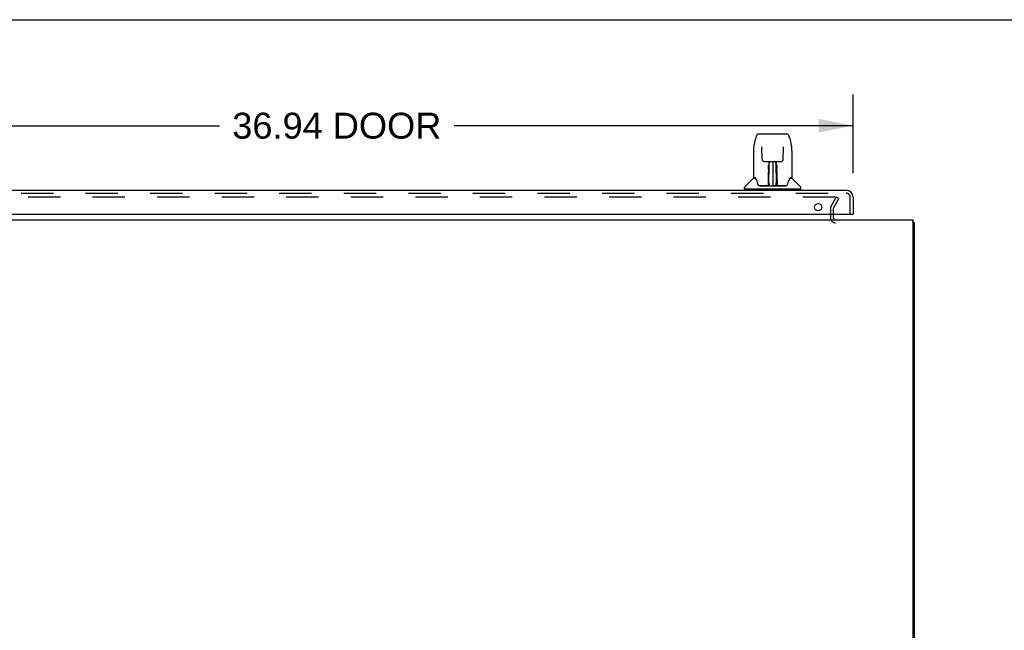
# Model space of a CAD drawing. Header units: inches. Extents: x 0 to 210, y 0 to 136.
# Tile 13 of 23: x 20 to 56, y 114 to 136. Entities that reach past the tile are written whole.
import ezdxf

# ---------------------------------------------------------------- set-up
doc = ezdxf.new("R2010")
doc.units = ezdxf.units.IN
doc.header["$LTSCALE"] = 11.54725
doc.header["$MEASUREMENT"] = 0
doc.linetypes.add('HIDDEN', pattern=[0.2, 0.1, -0.1])
doc.layers.get('0').update_dxf_attribs({"linetype": 'CONTINUOUS'})
for name, color, linetype in [('DEFAULT_2', 8, 'HIDDEN'), ('DIMENSIONS', 7, 'CONTINUOUS'), ('DOOR_ASSEMBLY', 7, 'CONTINUOUS')]:
    doc.layers.add(name, color=color, linetype=linetype)
doc.styles.get("Standard").update_dxf_attribs({"font": 'arial.ttf'})
doc.dimstyles.new('DIMSTYLE_1', dxfattribs={"dimtxt": 0.92625, "dimasz": 1.235, "dimexe": 0.09, "dimexo": 0.07, "dimgap": 0.0375, "dimtad": 0, "dimtih": 1, "dimtoh": 1, "dimzin": 4, "dimdsep": 46, "dimtxsty": 'Standard', "dimblk": '_FILLED', "dimblk1": '_FILLED', "dimblk2": '_FILLED', "dimcen": 0.09, "dimadec": 3, "dimazin": 1, "dimtfac": 1, "dimtdec": 3, "dimtofl": 0, "dimtmove": 0, "dimatfit": 3, "dimldrblk": '_FILLED', "dimfxl": 0, "dimtolj": 1, "dimtzin": 4, "dimarcsym": 0})

# ---------------------------------------------------------------- blocks, each defined once
blk = doc.blocks.new('_FILLED')
at = {"color": 0, "linetype": 'ByBlock'}
blk.add_solid([(0, 0), (-1, 0.2), (-1, -0.2)], dxfattribs=at)
blk = doc.blocks.new('*D8')
at = {"layer": 'DIMENSIONS', "color": 2, "linetype": 'Continuous'}
for p, q in [((13.356, 130.369), (13.356, 133.173)), ((50.293, 130.369), (50.293, 133.173)), ((13.356, 132.061), (27.626, 132.061)), ((50.293, 132.061), (36.024, 132.061))]:
    blk.add_line(p, q, dxfattribs=at)
at = {"layer": 'DIMENSIONS', "color": 2, "linetype": 'Continuous', "xscale": 1.235, "yscale": 1.235, "zscale": 1.235, "rotation": 180}
blk.add_blockref('_FILLED', (13.356, 132.061), dxfattribs=at)
at = {"layer": 'DIMENSIONS', "color": 2, "linetype": 'Continuous', "xscale": 1.235, "yscale": 1.235, "zscale": 1.235}
blk.add_blockref('_FILLED', (50.293, 132.061), dxfattribs=at)
at = {"layer": 'DIMENSIONS', "color": 2, "linetype": 'Continuous', "insert": (31.825, 132.525), "char_height": 0.9263, "width": 7.47198, "attachment_point": 2, "line_spacing_factor": 0.9}
blk.add_mtext('36.94 DOOR', dxfattribs=at)

msp = doc.modelspace()

# ---------------------------------------------------------------- linework, layer by layer
at = {"color": 7, "linetype": 'Continuous'}
for p, q in [((0, 135.85), (209.95, 135.85)), ((52.429, 128.589), (52.481, 128.589))]:
    msp.add_line(p, q, dxfattribs=at)
at = {"color": 3, "linetype": 'Continuous'}
for p, q in [((13.033, 128.693), (52.429, 128.693)), ((49.585, 128.897), (49.585, 128.778)), ((52.429, 128.693), (52.429, 104.805)), ((52.481, 128.589), (52.481, 104.882))]:
    msp.add_line(p, q, dxfattribs=at)
for points in [[(52.44, 128.621), (52.442, 128.619), (52.444, 128.617), (52.447, 128.615), (52.449, 128.613), (52.452, 128.612), (52.455, 128.61), (52.458, 128.608)], [(52.458, 128.608), (52.464, 128.605), (52.467, 128.604), (52.469, 128.603), (52.472, 128.601), (52.474, 128.6), (52.476, 128.598), (52.478, 128.596), (52.479, 128.595), (52.48, 128.593), (52.481, 128.591), (52.481, 128.59), (52.481, 128.589)]]:
    msp.add_lwpolyline(points, dxfattribs=at)
for centre, radius, start, end in [((49.67, 128.778), 0.085, 180, 270), ((52.292, 128.504), 0.189, 38.2806, 43.5127)]:
    msp.add_arc(centre, radius, start, end, dxfattribs=at)
at = {"layer": 'DEFAULT_2', "color": 8, "linetype": 'HIDDEN'}
for p, q in [((49.649, 129.505), (14.563, 129.505)), ((49.499, 129.165), (49.695, 129.505)), ((49.589, 129.113), (49.786, 129.453)), ((49.786, 129.453), (49.695, 129.505)), ((49.481, 129.097), (49.481, 128.778)), ((49.585, 129.097), (49.585, 128.897))]:
    msp.add_line(p, q, dxfattribs=at)
for points in [[(49.657, 129.504), (49.655, 129.504), (49.653, 129.505), (49.651, 129.505), (49.649, 129.505)], [(49.657, 129.504), (49.659, 129.503), (49.661, 129.502), (49.662, 129.501), (49.664, 129.5), (49.665, 129.498), (49.666, 129.497), (49.667, 129.495), (49.668, 129.494), (49.669, 129.492), (49.669, 129.49), (49.669, 129.489), (49.669, 129.488)], [(49.669, 129.488), (49.669, 129.487), (49.669, 129.485), (49.669, 129.483), (49.668, 129.482), (49.667, 129.48)]]:
    msp.add_lwpolyline(points, dxfattribs=at)
for centre, radius, start, end in [((49.618, 129.097), 0.137, 150, 180), ((49.618, 129.097), 0.033, 150, 180), ((49.67, 128.778), 0.189, 180, 270)]:
    msp.add_arc(centre, radius, start, end, dxfattribs=at)
at = {"layer": 'DOOR_ASSEMBLY', "color": 7, "linetype": 'Continuous'}
for p, q in [((46.934, 131.766), (47.903, 131.766)), ((46.745, 131.306), (46.81, 131.612)), ((46.81, 131.612), (46.81, 131.612)), ((48.027, 131.612), (48.092, 131.306)), ((46.729, 131.163), (46.729, 130.199)), ((46.729, 131.163), (46.729, 131.163)), ((47.031, 131.302), (47.031, 131.298)), ((47.031, 131.298), (47.031, 131.293)), ((47.031, 131.293), (47.031, 131.288)), ((47.031, 131.288), (47.031, 131.277)), ((47.039, 130.86), (47.031, 131.277)), ((47.798, 130.86), (47.806, 131.279)), ((47.806, 131.289), (47.806, 131.294)), ((47.806, 131.279), (47.806, 131.289)), ((48.107, 131.163), (48.107, 130.199)), ((47.119, 130.782), (47.179, 130.782)), ((47.22, 130.783), (47.617, 130.783)), ((47.279, 130.783), (47.276, 130.428)), ((47.281, 129.923), (47.296, 130.783)), ((47.305, 130.778), (47.304, 130.729)), ((47.305, 130.783), (47.305, 130.778)), ((47.418, 130.783), (47.418, 129.912)), ((47.533, 130.729), (47.532, 130.783)), ((47.556, 129.923), (47.541, 130.783)), ((47.561, 130.428), (47.558, 130.783)), ((47.658, 130.782), (47.718, 130.782)), ((47.268, 130.597), (47.269, 130.629)), ((47.268, 130.561), (47.268, 130.597)), ((47.269, 130.629), (47.269, 130.643)), ((47.275, 130.428), (47.276, 130.524)), ((47.276, 130.648), (47.276, 130.633)), ((47.276, 130.633), (47.276, 130.6)), ((47.276, 130.6), (47.276, 130.563)), ((47.276, 130.563), (47.276, 130.524)), ((47.276, 130.428), (47.276, 130.408)), ((47.276, 130.408), (47.276, 130.4)), ((47.276, 130.4), (47.277, 130.4)), ((47.292, 130.546), (47.277, 130.546)), ((47.277, 130.539), (47.292, 130.54)), ((47.277, 130.4), (47.277, 130.324)), ((47.56, 130.546), (47.545, 130.546)), ((47.545, 130.54), (47.56, 130.539)), ((47.56, 130.4), (47.56, 130.324)), ((47.561, 130.563), (47.561, 130.6)), ((47.561, 130.524), (47.561, 130.563)), ((47.562, 130.428), (47.561, 130.524)), ((47.561, 130.408), (47.561, 130.428)), ((47.561, 130.4), (47.561, 130.408)), ((47.562, 130.409), (47.562, 130.419)), ((47.562, 130.381), (47.562, 130.409)), ((47.569, 130.579), (47.569, 130.542)), ((47.569, 130.542), (47.569, 130.504)), ((46.721, 130.175), (46.426, 129.88)), ((46.798, 130.192), (46.737, 130.192)), ((46.742, 130.184), (46.804, 130.184)), ((46.801, 130.188), (46.801, 130.188)), ((47.264, 129.936), (47.267, 130.257)), ((47.274, 130.231), (47.267, 130.231)), ((47.272, 129.936), (47.274, 130.231)), ((47.275, 129.977), (47.277, 130.068)), ((47.275, 129.948), (47.275, 129.977)), ((47.277, 130.324), (47.277, 130.323)), ((47.277, 130.312), (47.277, 130.323)), ((47.279, 130.316), (47.277, 130.316)), ((47.277, 130.314), (47.285, 130.314)), ((47.277, 130.308), (47.277, 130.312)), ((47.277, 130.306), (47.277, 130.308)), ((47.277, 130.305), (47.277, 130.306)), ((47.277, 130.305), (47.277, 130.305)), ((47.277, 130.305), (47.277, 130.304)), ((47.277, 130.068), (47.277, 130.304)), ((47.291, 129.991), (47.282, 129.991)), ((47.291, 129.991), (47.29, 129.914)), ((47.555, 129.991), (47.546, 129.991)), ((47.547, 129.914), (47.546, 129.991)), ((47.552, 130.314), (47.56, 130.314)), ((47.56, 130.316), (47.558, 130.316)), ((47.56, 130.323), (47.56, 130.321)), ((47.56, 130.321), (47.56, 130.31)), ((47.56, 130.31), (47.56, 130.307)), ((47.56, 130.307), (47.56, 130.306)), ((47.56, 130.068), (47.56, 130.304)), ((47.56, 130.068), (47.562, 129.977)), ((47.562, 129.977), (47.562, 129.949)), ((48.031, 130.18), (48.035, 130.188)), ((48.033, 130.184), (48.095, 130.184)), ((48.035, 130.188), (48.035, 130.188)), ((48.039, 130.192), (48.039, 130.192)), ((48.1, 130.192), (48.039, 130.192)), ((48.116, 130.175), (48.411, 129.88)), ((46.415, 129.798), (46.415, 129.852)), ((48.415, 129.79), (46.422, 129.79)), ((46.474, 129.79), (46.474, 129.751)), ((47.266, 129.916), (46.933, 129.916)), ((46.954, 129.908), (47.883, 129.908)), ((47.267, 129.916), (47.266, 129.916)), ((47.268, 129.912), (47.267, 129.913)), ((47.271, 129.918), (47.271, 129.916)), ((47.274, 129.938), (47.275, 129.948)), ((47.274, 129.931), (47.274, 129.938)), ((47.274, 129.929), (47.274, 129.931)), ((47.274, 129.927), (47.274, 129.929)), ((47.274, 129.926), (47.274, 129.927)), ((47.274, 129.926), (47.274, 129.926)), ((47.275, 129.948), (47.275, 129.924)), ((47.28, 129.913), (47.284, 129.909)), ((47.285, 129.916), (47.283, 129.916)), ((47.29, 129.914), (47.418, 129.912)), ((47.547, 129.914), (47.418, 129.912)), ((47.554, 129.916), (47.552, 129.916)), ((47.562, 129.949), (47.563, 129.937)), ((47.562, 129.924), (47.562, 129.948)), ((47.562, 129.924), (47.562, 129.922)), ((47.563, 129.937), (47.563, 129.934)), ((47.563, 129.934), (47.563, 129.931)), ((47.563, 129.931), (47.563, 129.929)), ((47.563, 129.929), (47.563, 129.928)), ((47.563, 129.928), (47.563, 129.927)), ((47.563, 129.927), (47.563, 129.926)), ((47.563, 129.926), (47.563, 129.925)), ((47.566, 129.916), (47.566, 129.918)), ((47.566, 129.918), (47.567, 129.917)), ((47.568, 129.91), (47.569, 129.912)), ((47.904, 129.916), (47.571, 129.916)), ((48.363, 129.79), (48.363, 129.751)), ((48.422, 129.798), (48.422, 129.852)), ((50.273, 128.897), (50.293, 128.897))]:
    msp.add_line(p, q, dxfattribs=at)
at = {"layer": 'DOOR_ASSEMBLY', "color": 3, "linetype": 'Continuous'}
for p, q in [((13.602, 129.751), (50.047, 129.751)), ((50.293, 129.504), (50.293, 128.897)), ((13.376, 128.897), (50.273, 128.897))]:
    msp.add_line(p, q, dxfattribs=at)
at = {"layer": 'DOOR_ASSEMBLY', "color": 8, "linetype": 'HIDDEN'}
for p, q in [((13.602, 129.647), (50.047, 129.647)), ((50.189, 128.897), (50.189, 129.504))]:
    msp.add_line(p, q, dxfattribs=at)
at = {"layer": 'DOOR_ASSEMBLY', "color": 7, "linetype": 'Continuous'}
for points in [[(46.934, 131.766), (46.93, 131.766), (46.917, 131.765), (46.904, 131.761), (46.892, 131.756), (46.88, 131.75), (46.87, 131.742), (46.861, 131.733), (46.853, 131.723), (46.846, 131.712), (46.839, 131.701), (46.833, 131.689), (46.828, 131.675), (46.822, 131.66), (46.817, 131.643), (46.813, 131.625), (46.81, 131.612)], [(48.027, 131.612), (48.024, 131.625), (48.019, 131.644), (48.014, 131.66), (48.009, 131.675), (48.004, 131.689), (47.998, 131.702), (47.991, 131.713), (47.984, 131.723), (47.976, 131.733), (47.966, 131.742), (47.956, 131.75), (47.945, 131.757), (47.932, 131.762), (47.919, 131.765), (47.906, 131.766), (47.903, 131.766)], [(46.745, 131.307), (46.739, 131.276), (46.733, 131.236), (46.73, 131.196), (46.729, 131.163)], [(47.03, 131.305), (47.03, 131.306), (47.03, 131.306), (47.03, 131.305), (47.03, 131.304), (47.031, 131.303), (47.031, 131.302)], [(47.806, 131.294), (47.806, 131.299), (47.806, 131.3), (47.806, 131.302), (47.806, 131.303), (47.807, 131.304), (47.807, 131.305), (47.807, 131.305)], [(48.107, 131.163), (48.107, 131.197), (48.103, 131.237), (48.098, 131.276), (48.092, 131.307)], [(47.039, 130.86), (47.039, 130.853), (47.041, 130.842), (47.044, 130.832), (47.049, 130.822), (47.056, 130.812), (47.063, 130.804), (47.072, 130.797), (47.081, 130.791), (47.092, 130.787), (47.102, 130.784), (47.113, 130.782), (47.118, 130.782)], [(47.179, 130.782), (47.188, 130.782), (47.2, 130.783), (47.211, 130.783), (47.22, 130.783)], [(47.617, 130.783), (47.626, 130.783), (47.637, 130.783), (47.649, 130.782), (47.657, 130.782)], [(47.719, 130.782), (47.725, 130.782), (47.736, 130.784), (47.747, 130.787), (47.757, 130.792), (47.766, 130.798), (47.775, 130.805), (47.782, 130.814), (47.789, 130.823), (47.793, 130.833), (47.796, 130.844), (47.798, 130.855), (47.798, 130.86)], [(47.267, 130.257), (47.267, 130.283), (47.267, 130.308), (47.268, 130.332), (47.268, 130.355), (47.268, 130.376), (47.268, 130.396), (47.268, 130.413)], [(47.268, 130.504), (47.268, 130.523), (47.268, 130.561)], [(47.276, 130.648), (47.276, 130.647), (47.275, 130.646), (47.274, 130.645), (47.273, 130.644), (47.271, 130.643), (47.269, 130.643)], [(47.276, 130.408), (47.276, 130.408), (47.277, 130.404), (47.277, 130.4)], [(47.561, 130.6), (47.56, 130.633), (47.56, 130.648)], [(47.56, 130.4), (47.56, 130.404), (47.561, 130.408), (47.561, 130.408)], [(47.562, 130.285), (47.562, 130.311), (47.562, 130.336), (47.562, 130.359), (47.562, 130.381)], [(47.568, 130.643), (47.568, 130.629), (47.568, 130.613), (47.569, 130.579)], [(47.569, 130.413), (47.569, 130.396), (47.569, 130.376), (47.569, 130.355), (47.569, 130.332), (47.569, 130.308), (47.57, 130.283), (47.57, 130.257), (47.573, 129.936)], [(46.798, 130.192), (46.797, 130.192), (46.797, 130.192), (46.798, 130.192)], [(46.798, 130.192), (46.798, 130.191), (46.799, 130.19), (46.8, 130.19), (46.801, 130.189)], [(46.801, 130.189), (46.8, 130.19), (46.799, 130.19), (46.799, 130.191), (46.799, 130.191), (46.799, 130.192)], [(46.807, 130.184), (46.805, 130.185), (46.804, 130.186), (46.802, 130.187), (46.801, 130.188), (46.801, 130.189)], [(46.801, 130.189), (46.801, 130.189), (46.801, 130.188)], [(46.801, 130.188), (46.805, 130.181), (46.819, 130.152), (46.834, 130.117), (46.849, 130.074), (46.865, 130.027), (46.88, 129.98)], [(46.88, 129.98), (46.883, 129.971), (46.888, 129.958), (46.892, 129.948), (46.897, 129.939), (46.903, 129.932)], [(47.277, 130.304), (47.277, 130.305), (47.277, 130.305)], [(47.56, 130.306), (47.56, 130.305), (47.56, 130.305), (47.56, 130.305)], [(47.565, 129.936), (47.563, 130.258), (47.562, 130.285)], [(47.934, 129.932), (47.939, 129.939), (47.944, 129.947), (47.949, 129.958), (47.954, 129.97), (47.957, 129.98)], [(47.957, 129.98), (47.971, 130.025), (47.987, 130.073), (48.002, 130.115), (48.017, 130.151), (48.031, 130.18)], [(48.036, 130.189), (48.036, 130.188), (48.035, 130.187), (48.033, 130.186), (48.032, 130.185), (48.03, 130.184)], [(48.035, 130.188), (48.036, 130.189), (48.036, 130.189)], [(48.036, 130.189), (48.037, 130.19), (48.038, 130.19), (48.039, 130.191), (48.039, 130.192)], [(48.038, 130.192), (48.038, 130.191), (48.038, 130.191), (48.037, 130.19), (48.037, 130.19), (48.036, 130.189)], [(46.903, 129.932), (46.908, 129.926), (46.915, 129.921), (46.922, 129.918), (46.93, 129.916), (46.932, 129.916)], [(47.267, 129.913), (47.267, 129.913), (47.266, 129.913), (47.266, 129.913), (47.265, 129.912), (47.264, 129.912), (47.263, 129.911)], [(47.264, 129.916), (47.266, 129.916), (47.268, 129.917), (47.269, 129.918), (47.27, 129.92), (47.271, 129.922), (47.272, 129.924)], [(47.274, 129.924), (47.273, 129.922), (47.273, 129.92), (47.271, 129.918), (47.27, 129.917), (47.268, 129.916), (47.267, 129.916)], [(47.267, 129.916), (47.268, 129.916), (47.269, 129.917), (47.27, 129.918)], [(47.27, 129.918), (47.271, 129.918), (47.272, 129.919), (47.273, 129.92), (47.273, 129.921), (47.273, 129.922), (47.273, 129.922), (47.273, 129.923), (47.274, 129.923), (47.274, 129.923), (47.274, 129.923), (47.274, 129.924), (47.274, 129.924), (47.274, 129.924), (47.274, 129.925), (47.274, 129.925), (47.274, 129.925), (47.274, 129.926)], [(47.271, 129.917), (47.272, 129.918), (47.274, 129.92)], [(47.274, 129.92), (47.274, 129.922), (47.275, 129.924)], [(47.28, 129.916), (47.279, 129.917), (47.278, 129.917), (47.277, 129.918), (47.276, 129.919), (47.276, 129.919), (47.275, 129.92), (47.274, 129.921), (47.274, 129.921)], [(47.274, 129.92), (47.274, 129.919), (47.274, 129.918), (47.276, 129.916), (47.277, 129.915), (47.279, 129.914), (47.28, 129.913)], [(47.283, 129.916), (47.283, 129.916), (47.282, 129.916), (47.281, 129.916), (47.28, 129.916)], [(47.284, 129.909), (47.285, 129.908), (47.285, 129.908)], [(47.551, 129.908), (47.552, 129.908), (47.553, 129.909), (47.557, 129.913)], [(47.556, 129.916), (47.555, 129.916), (47.554, 129.916)], [(47.563, 129.922), (47.562, 129.921), (47.562, 129.92), (47.561, 129.919), (47.56, 129.918), (47.559, 129.917), (47.558, 129.917), (47.556, 129.916)], [(47.557, 129.913), (47.558, 129.914), (47.559, 129.915), (47.56, 129.916), (47.561, 129.917), (47.562, 129.918), (47.563, 129.919), (47.563, 129.92), (47.563, 129.92)], [(47.562, 129.922), (47.563, 129.92), (47.564, 129.918), (47.566, 129.917), (47.566, 129.917)], [(47.563, 129.925), (47.563, 129.925), (47.563, 129.925), (47.563, 129.924), (47.563, 129.924), (47.563, 129.924), (47.563, 129.923), (47.563, 129.923), (47.563, 129.923), (47.563, 129.923), (47.564, 129.922), (47.564, 129.922), (47.564, 129.921), (47.564, 129.92), (47.565, 129.919), (47.566, 129.918)], [(47.565, 129.924), (47.566, 129.922), (47.566, 129.92), (47.568, 129.918), (47.569, 129.917), (47.571, 129.916), (47.573, 129.916)], [(47.567, 129.917), (47.568, 129.917), (47.569, 129.916)], [(47.568, 129.91), (47.568, 129.91), (47.568, 129.91), (47.568, 129.909), (47.569, 129.909), (47.569, 129.909), (47.57, 129.909), (47.57, 129.909), (47.571, 129.91), (47.571, 129.91), (47.572, 129.91), (47.573, 129.91), (47.574, 129.911)], [(47.569, 129.916), (47.571, 129.916), (47.571, 129.916)], [(47.905, 129.916), (47.906, 129.916), (47.914, 129.917), (47.921, 129.921), (47.928, 129.926), (47.934, 129.932)]]:
    msp.add_lwpolyline(points, dxfattribs=at)
at = {"layer": 'DOOR_ASSEMBLY', "color": 3, "linetype": 'Continuous'}
msp.add_circle((49.043, 129.147), 0.133, dxfattribs=at)
at = {"layer": 'DOOR_ASSEMBLY', "color": 7, "linetype": 'Continuous'}
for centre, radius, start, end in [((46.742, 130.154), 0.0295, 90, 135), ((46.737, 130.199), 0.00787, 180, 270), ((47.279, 130.307), 0.00886, 359, 89), ((47.558, 130.307), 0.00886, 91, 181), ((48.095, 130.154), 0.0295, 45, 90), ((48.1, 130.199), 0.00787, 270, 360), ((46.454, 129.852), 0.0394, 135, 180), ((46.422, 129.798), 0.00787, 180, 270), ((47.278, 129.916), 0.00787, 182, 258.8695), ((47.29, 129.923), 0.00886, 179, 269), ((47.29, 129.923), 0.00886, 179.0026, 257.5816), ((47.547, 129.923), 0.00886, 271, 1), ((47.559, 129.916), 0.00787, 281.1329, 358), ((48.383, 129.852), 0.0394, 0, 45), ((48.415, 129.798), 0.00787, 270, 360)]:
    msp.add_arc(centre, radius, start, end, dxfattribs=at)
at = {"layer": 'DOOR_ASSEMBLY', "color": 3, "linetype": 'Continuous'}
msp.add_arc((50.047, 129.504), 0.246, 0, 90, dxfattribs=at)
at = {"layer": 'DOOR_ASSEMBLY', "color": 8, "linetype": 'HIDDEN'}
msp.add_arc((50.047, 129.504), 0.142, 0, 90, dxfattribs=at)

# ---------------------------------------------------------------- dimensions: what is measured, and where the dimension line sits
at = {"layer": 'DIMENSIONS', "color": 2, "linetype": 'Continuous'}
dim = msp.add_linear_dim(base=(13.356, 132.061), p1=(50.293, 130.299), p2=(13.356, 130.299), angle=180, text='<> DOOR', dimstyle='DIMSTYLE_1', dxfattribs=at)
dim.commit()
dim.dimension.update_dxf_attribs({"geometry": '*D8', "text_midpoint": (31.825, 132.061), "dimtype": 160})

doc.saveas('drawing.dxf')
